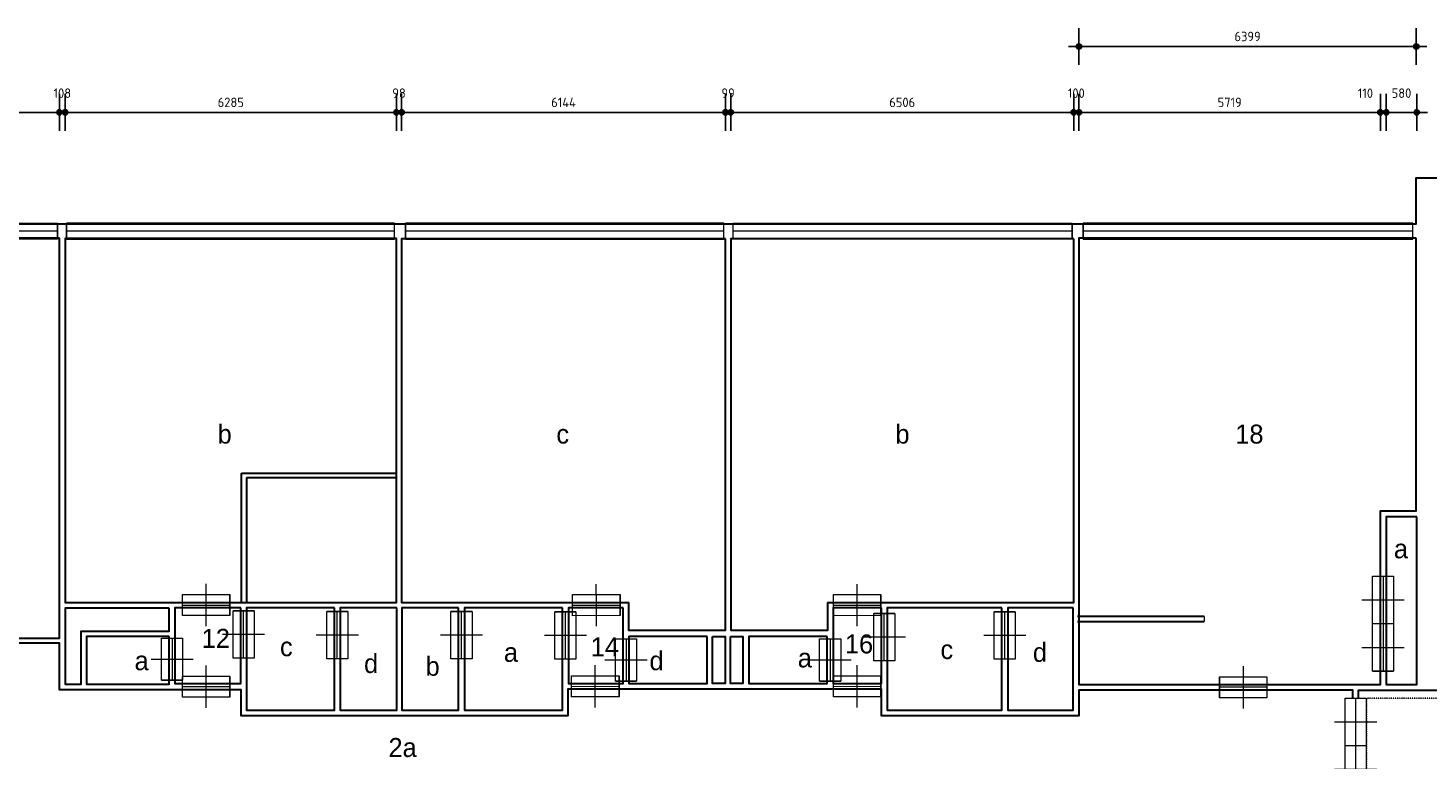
# Model space of a CAD drawing. Header units: millimetres. Extents: x 362177 to 5000048, y 157834 to 733119.
# Tile 95 of 152: x 530482 to 557040, y 637674 to 651552. Entities that reach past the tile are written whole.
import ezdxf
from ezdxf.enums import TextEntityAlignment as Align

# ---------------------------------------------------------------- set-up
doc = ezdxf.new("R2010")
doc.units = ezdxf.units.MM
doc.linetypes.add('ACAD_ISO03W100', pattern=[30, 12, -18])
doc.layers.get('DEFPOINTS').update_dxf_attribs({"color": 255})
for name, color, linetype in [('A--M$1A-_F123-', 1, 'Continuous'), ('A--T$1A-_F123-_0_18MM', 1, 'Continuous'), ('X-L0_C_WBDBO', 7, 'Continuous')]:
    doc.layers.add(name, color=color, linetype=linetype)
for name, color, linetype, lineweight in [('schets', 1, 'Continuous', 0), ('X-L21_C_buitenwanden', 7, 'Continuous', 30), ('X-L22_C_binnenwand', 7, 'Continuous', 13), ('X-L28_C_eiland bouwlaag', 7, 'Continuous', 30), ('X-L31_C_buitenwandopening', 1, 'Continuous', 5), ('X-L32_C_binnenwandopeningen', 3, 'Continuous', 5), ('X-T22_C_ruimtelabel', 7, 'Continuous', 5)]:
    doc.layers.add(name, color=color, linetype=linetype, lineweight=lineweight)
doc.styles.add('ALFA-0_18', font='iso3098.shx', dxfattribs={"height": 180})
doc.dimstyles.new('ALFA-0_18', dxfattribs={"dimscale": 100, "dimtxt": 0.18, "dimasz": 1, "dimexe": 1.25, "dimexo": 0.625, "dimgap": 1, "dimtad": 1, "dimdec": 0, "dimzin": 0, "dimdsep": 46, "dimtxsty": 'ALFA-0_18', "dimblk": 'diminfradot', "dimblk1": 'diminfradot', "dimblk2": 'diminfradot', "dimsah": 1, "dimcen": 2.5, "dimse1": 1, "dimse2": 1, "dimclrd": 141, "dimclrt": 1, "dimadec": 0, "dimazin": 0, "dimtfac": 1, "dimtmove": 2, "dimatfit": 3, "dimldrblk": 'diminfrapyl', "dimfxl": 1, "dimtolj": 1, "dimtzin": 0, "dimarcsym": 0})

# ---------------------------------------------------------------- blocks, each defined once
blk = doc.blocks.new('204_3')
blk.add_lwpolyline([(0, 0.24), (10, 0.24), (10, -0.24), (0, -0.24)], close=True)
at = {"layer": 'X-L31_C_buitenwandopening', "color": 1, "linetype": 'Continuous', "lineweight": 0}
for p, q in [((0, -0.24), (0, 0.24)), ((0, 0), (10, 0)), ((10, -0.24), (10, 0.24))]:
    blk.add_line(p, q, dxfattribs=at)
blk = doc.blocks.new('204_4')
blk.add_lwpolyline([(0, -0.233), (10, -0.233), (10, 0.233), (0, 0.233)], close=True)
at = {"layer": 'X-L31_C_buitenwandopening', "color": 1, "linetype": 'Continuous', "lineweight": 0}
for p, q in [((0, -0.233), (0, 0.233)), ((0, 0), (10, 0)), ((10, -0.233), (10, 0.233))]:
    blk.add_line(p, q, dxfattribs=at)
blk = doc.blocks.new('204_5')
blk.add_lwpolyline([(0, 0.248), (9.999, 0.248), (9.999, -0.248), (0, -0.248)], close=True)
at = {"layer": 'X-L31_C_buitenwandopening', "color": 1, "linetype": 'Continuous', "lineweight": 0}
for p, q in [((0, -0.248), (0, 0.248)), ((0, 0), (9.999, 0)), ((9.999, -0.248), (9.999, 0.248))]:
    blk.add_line(p, q, dxfattribs=at)
blk = doc.blocks.new('204_6')
blk.add_lwpolyline([(0, 0.241), (10, 0.241), (10, -0.241), (0, -0.241)], close=True)
at = {"layer": 'X-L31_C_buitenwandopening', "color": 1, "linetype": 'Continuous', "lineweight": 0}
for p, q in [((0, -0.241), (0, 0.241)), ((0, 0), (10, 0)), ((10, -0.241), (10, 0.241))]:
    blk.add_line(p, q, dxfattribs=at)
blk = doc.blocks.new('204_7')
blk.add_lwpolyline([(0, -0.239), (10, -0.239), (10, 0.239), (0, 0.239)], close=True)
at = {"layer": 'X-L31_C_buitenwandopening', "color": 1, "linetype": 'Continuous', "lineweight": 0}
for p, q in [((0, -0.239), (0, 0.239)), ((10, -0.239), (10, 0.239)), ((0, 0), (10, 0))]:
    blk.add_line(p, q, dxfattribs=at)
blk = doc.blocks.new('205')
blk.add_lwpolyline([(0, 2), (18, 2), (18, -2), (0, -2)], close=True)
at = {"layer": 'X-L32_C_binnenwandopeningen', "linetype": 'Continuous', "lineweight": 0}
for p, q in [((4.5, 0), (4.5, 4)), ((13.5, 0), (13.5, 4)), ((0, -2), (0, 2)), ((0, 0), (9, 0)), ((4.5, -4), (4.5, 0)), ((9, -2), (9, 2)), ((9, 0), (18, 0)), ((13.5, -4), (13.5, 0)), ((18, -2), (18, 2))]:
    blk.add_line(p, q, dxfattribs=at)
blk = doc.blocks.new('202')
at = {"linetype": 'Continuous', "lineweight": 0}
for p, q in [((4.5, 0), (4.5, 4)), ((0, -2), (0, 2)), ((0, 0), (9, 0)), ((4.5, -4), (4.5, 0)), ((9, -2), (9, 2))]:
    blk.add_line(p, q, dxfattribs=at)
blk.add_lwpolyline([(0, 2), (9, 2), (9, -2), (0, -2)], close=True)
blk = doc.blocks.new('202_2')
blk.add_lwpolyline([(0, 2), (8, 2), (8, -2), (0, -2)], close=True)
at = {"layer": 'X-L32_C_binnenwandopeningen', "linetype": 'Continuous', "lineweight": 0}
for p, q in [((4, 0), (4, 4)), ((0, -2), (0, 2)), ((8, -2), (8, 2)), ((0, 0), (8, 0)), ((4, -4), (4, 0))]:
    blk.add_line(p, q, dxfattribs=at)
blk = doc.blocks.new('diminfradot')
at = {"color": 0}
for p, q in [((0, -3.5), (0, 3.5)), ((-2, 0), (2, 0))]:
    blk.add_line(p, q, dxfattribs=at)
for radius in [0.5, 0.25]:
    blk.add_circle((0, 0), radius, dxfattribs=at)
blk = doc.blocks.new('*D588')
at = {"layer": 'A--M$1A-_F123-', "color": 141, "lineweight": -2, "transparency": 16777216}
blk.add_line((550519, 651202), (556718, 651202), dxfattribs=at)
at = {"layer": 'DEFPOINTS', "color": 0, "transparency": 16777216}
for p in [(556818, 651202), (550419, 647566), (556818, 642395)]:
    blk.add_point(p, dxfattribs=at)
at = {"layer": 'A--M$1A-_F123-', "color": 141, "lineweight": -2, "transparency": 16777216, "xscale": 100, "yscale": 100, "zscale": 100, "rotation": 180}
blk.add_blockref('diminfradot', (550419, 651202), dxfattribs=at)
at = {"layer": 'A--M$1A-_F123-', "color": 141, "lineweight": -2, "transparency": 16777216, "xscale": 100, "yscale": 100, "zscale": 100}
blk.add_blockref('diminfradot', (556818, 651202), dxfattribs=at)
at = {"layer": 'A--M$1A-_F123-', "color": 1, "transparency": 16777216, "insert": (553618.5, 651392), "char_height": 180, "attachment_point": 5, "style": 'ALFA-0_18'}
blk.add_mtext('\\A1;6399', dxfattribs=at)
blk = doc.blocks.new('diminfrapyl')
at = {"color": 0}
blk.add_solid([(0, 0), (-4, 0.7), (-4, -0.7)], dxfattribs=at)
blk = doc.blocks.new('*D606')
at = {"layer": 'A--M$1A-_F123-', "color": 141, "lineweight": -2, "transparency": 16777216}
blk.add_line((556348, 649952), (556728, 649952), dxfattribs=at)
at = {"layer": 'DEFPOINTS', "color": 0, "transparency": 16777216}
for p in [(556828, 649952), (556248, 639107), (556828, 639107)]:
    blk.add_point(p, dxfattribs=at)
at = {"layer": 'A--M$1A-_F123-', "color": 141, "lineweight": -2, "transparency": 16777216, "xscale": 100, "yscale": 100, "zscale": 100, "rotation": 180}
blk.add_blockref('diminfradot', (556248, 649952), dxfattribs=at)
at = {"layer": 'A--M$1A-_F123-', "color": 141, "lineweight": -2, "transparency": 16777216, "xscale": 100, "yscale": 100, "zscale": 100}
blk.add_blockref('diminfradot', (556828, 649952), dxfattribs=at)
at = {"layer": 'A--M$1A-_F123-', "color": 1, "transparency": 16777216, "insert": (556538, 650317), "char_height": 180, "attachment_point": 5, "style": 'ALFA-0_18'}
blk.add_mtext('\\A1;580', dxfattribs=at)
blk = doc.blocks.new('*D593')
at = {"layer": 'A--M$1A-_F123-', "color": 141, "lineweight": -2, "transparency": 16777216}
for p, q in [((556038, 649952), (555938, 649952)), ((556248, 649952), (556138, 649952)), ((556348, 649952), (556448, 649952))]:
    blk.add_line(p, q, dxfattribs=at)
at = {"layer": 'DEFPOINTS', "color": 0, "transparency": 16777216}
for p in [(556138, 649952), (556138, 639107), (556248, 639107)]:
    blk.add_point(p, dxfattribs=at)
at = {"layer": 'A--M$1A-_F123-', "color": 141, "lineweight": -2, "transparency": 16777216, "xscale": 100, "yscale": 100, "zscale": 100}
blk.add_blockref('diminfradot', (556138, 649952), dxfattribs=at)
at = {"layer": 'A--M$1A-_F123-', "color": 141, "lineweight": -2, "transparency": 16777216, "xscale": 100, "yscale": 100, "zscale": 100, "rotation": 180}
blk.add_blockref('diminfradot', (556248, 649952), dxfattribs=at)
at = {"layer": 'A--M$1A-_F123-', "color": 1, "transparency": 16777216, "insert": (555853, 650316), "char_height": 180, "attachment_point": 5, "style": 'ALFA-0_18'}
blk.add_mtext('\\A1;110', dxfattribs=at)
blk = doc.blocks.new('*D594')
at = {"layer": 'A--M$1A-_F123-', "color": 141, "lineweight": -2, "transparency": 16777216}
blk.add_line((556038, 649952), (550519, 649952), dxfattribs=at)
at = {"layer": 'DEFPOINTS', "color": 0, "transparency": 16777216}
for p in [(550419, 649952), (550419, 647566), (556138, 639107)]:
    blk.add_point(p, dxfattribs=at)
at = {"layer": 'A--M$1A-_F123-', "color": 141, "lineweight": -2, "transparency": 16777216, "xscale": 100, "yscale": 100, "zscale": 100, "rotation": 180}
blk.add_blockref('diminfradot', (550419, 649952), dxfattribs=at)
at = {"layer": 'A--M$1A-_F123-', "color": 141, "lineweight": -2, "transparency": 16777216, "xscale": 100, "yscale": 100, "zscale": 100}
blk.add_blockref('diminfradot', (556138, 649952), dxfattribs=at)
at = {"layer": 'A--M$1A-_F123-', "color": 1, "transparency": 16777216, "insert": (553278.5, 650142), "char_height": 180, "attachment_point": 5, "style": 'ALFA-0_18'}
blk.add_mtext('\\A1;5719', dxfattribs=at)
blk = doc.blocks.new('*D720')
at = {"layer": 'A--T$1A-_F123-_0_18MM', "color": 141, "lineweight": -2, "transparency": 16777216}
blk.add_line((524830, 649952), (530979, 649952), dxfattribs=at)
at = {"layer": 'DEFPOINTS', "color": 0, "transparency": 16777216}
for p in [(531079, 649952), (531079, 647566), (524730, 639986)]:
    blk.add_point(p, dxfattribs=at)
at = {"layer": 'A--T$1A-_F123-_0_18MM', "color": 141, "lineweight": -2, "transparency": 16777216, "xscale": 100, "yscale": 100, "zscale": 100, "rotation": 180}
blk.add_blockref('diminfradot', (524730, 649952), dxfattribs=at)
at = {"layer": 'A--T$1A-_F123-_0_18MM', "color": 141, "lineweight": -2, "transparency": 16777216, "xscale": 100, "yscale": 100, "zscale": 100}
blk.add_blockref('diminfradot', (531079, 649952), dxfattribs=at)
at = {"layer": 'A--T$1A-_F123-_0_18MM', "color": 1, "transparency": 16777216, "insert": (527904.5, 650142), "char_height": 180, "attachment_point": 5, "style": 'ALFA-0_18'}
blk.add_mtext('\\A1;6349', dxfattribs=at)
blk = doc.blocks.new('*D721')
at = {"layer": 'A--T$1A-_F123-_0_18MM', "color": 141, "lineweight": -2, "transparency": 16777216}
for p, q in [((530979, 649952), (530879, 649952)), ((531079, 649952), (531187, 649952)), ((531287, 649952), (531387, 649952))]:
    blk.add_line(p, q, dxfattribs=at)
at = {"layer": 'DEFPOINTS', "color": 0, "transparency": 16777216}
for p in [(531187, 649952), (531079, 647566), (531187, 647563)]:
    blk.add_point(p, dxfattribs=at)
at = {"layer": 'A--T$1A-_F123-_0_18MM', "color": 141, "lineweight": -2, "transparency": 16777216, "xscale": 100, "yscale": 100, "zscale": 100}
blk.add_blockref('diminfradot', (531079, 649952), dxfattribs=at)
at = {"layer": 'A--T$1A-_F123-_0_18MM', "color": 141, "lineweight": -2, "transparency": 16777216, "xscale": 100, "yscale": 100, "zscale": 100, "rotation": 180}
blk.add_blockref('diminfradot', (531187, 649952), dxfattribs=at)
at = {"layer": 'A--T$1A-_F123-_0_18MM', "color": 1, "transparency": 16777216, "insert": (531133, 650317), "char_height": 180, "attachment_point": 5, "style": 'ALFA-0_18'}
blk.add_mtext('\\A1;108', dxfattribs=at)
blk = doc.blocks.new('*D722')
at = {"layer": 'A--T$1A-_F123-_0_18MM', "color": 141, "lineweight": -2, "transparency": 16777216}
blk.add_line((531287, 649952), (537372, 649952), dxfattribs=at)
at = {"layer": 'DEFPOINTS', "color": 0, "transparency": 16777216}
for p in [(537472, 649952), (531187, 647563), (537472, 647563)]:
    blk.add_point(p, dxfattribs=at)
at = {"layer": 'A--T$1A-_F123-_0_18MM', "color": 141, "lineweight": -2, "transparency": 16777216, "xscale": 100, "yscale": 100, "zscale": 100, "rotation": 180}
blk.add_blockref('diminfradot', (531187, 649952), dxfattribs=at)
at = {"layer": 'A--T$1A-_F123-_0_18MM', "color": 141, "lineweight": -2, "transparency": 16777216, "xscale": 100, "yscale": 100, "zscale": 100}
blk.add_blockref('diminfradot', (537472, 649952), dxfattribs=at)
at = {"layer": 'A--T$1A-_F123-_0_18MM', "color": 1, "transparency": 16777216, "insert": (534329.5, 650142), "char_height": 180, "attachment_point": 5, "style": 'ALFA-0_18'}
blk.add_mtext('\\A1;6285', dxfattribs=at)
blk = doc.blocks.new('*D723')
at = {"layer": 'A--T$1A-_F123-_0_18MM', "color": 141, "lineweight": -2, "transparency": 16777216}
for p, q in [((537372, 649952), (537272, 649952)), ((537472, 649952), (537570, 649952)), ((537670, 649952), (537770, 649952))]:
    blk.add_line(p, q, dxfattribs=at)
at = {"layer": 'DEFPOINTS', "color": 0, "transparency": 16777216}
for p in [(537570, 649952), (537472, 647563), (537570, 647554)]:
    blk.add_point(p, dxfattribs=at)
at = {"layer": 'A--T$1A-_F123-_0_18MM', "color": 141, "lineweight": -2, "transparency": 16777216, "xscale": 100, "yscale": 100, "zscale": 100}
blk.add_blockref('diminfradot', (537472, 649952), dxfattribs=at)
at = {"layer": 'A--T$1A-_F123-_0_18MM', "color": 141, "lineweight": -2, "transparency": 16777216, "xscale": 100, "yscale": 100, "zscale": 100, "rotation": 180}
blk.add_blockref('diminfradot', (537570, 649952), dxfattribs=at)
at = {"layer": 'A--T$1A-_F123-_0_18MM', "color": 1, "transparency": 16777216, "insert": (537521, 650317), "char_height": 180, "attachment_point": 5, "style": 'ALFA-0_18'}
blk.add_mtext('\\A1;98', dxfattribs=at)
blk = doc.blocks.new('*D724')
at = {"layer": 'A--T$1A-_F123-_0_18MM', "color": 141, "lineweight": -2, "transparency": 16777216}
blk.add_line((537670, 649952), (543614, 649952), dxfattribs=at)
at = {"layer": 'DEFPOINTS', "color": 0, "transparency": 16777216}
for p in [(543714, 649952), (537570, 647554), (543714, 647554)]:
    blk.add_point(p, dxfattribs=at)
at = {"layer": 'A--T$1A-_F123-_0_18MM', "color": 141, "lineweight": -2, "transparency": 16777216, "xscale": 100, "yscale": 100, "zscale": 100, "rotation": 180}
blk.add_blockref('diminfradot', (537570, 649952), dxfattribs=at)
at = {"layer": 'A--T$1A-_F123-_0_18MM', "color": 141, "lineweight": -2, "transparency": 16777216, "xscale": 100, "yscale": 100, "zscale": 100}
blk.add_blockref('diminfradot', (543714, 649952), dxfattribs=at)
at = {"layer": 'A--T$1A-_F123-_0_18MM', "color": 1, "transparency": 16777216, "insert": (540642, 650142), "char_height": 180, "attachment_point": 5, "style": 'ALFA-0_18'}
blk.add_mtext('\\A1;6144', dxfattribs=at)
blk = doc.blocks.new('*D725')
at = {"layer": 'A--T$1A-_F123-_0_18MM', "color": 141, "lineweight": -2, "transparency": 16777216}
for p, q in [((543614, 649952), (543514, 649952)), ((543714, 649952), (543813, 649952)), ((543913, 649952), (544013, 649952))]:
    blk.add_line(p, q, dxfattribs=at)
at = {"layer": 'DEFPOINTS', "color": 0, "transparency": 16777216}
for p in [(543813, 649952), (543714, 647554), (543813, 647554)]:
    blk.add_point(p, dxfattribs=at)
at = {"layer": 'A--T$1A-_F123-_0_18MM', "color": 141, "lineweight": -2, "transparency": 16777216, "xscale": 100, "yscale": 100, "zscale": 100}
blk.add_blockref('diminfradot', (543714, 649952), dxfattribs=at)
at = {"layer": 'A--T$1A-_F123-_0_18MM', "color": 141, "lineweight": -2, "transparency": 16777216, "xscale": 100, "yscale": 100, "zscale": 100, "rotation": 180}
blk.add_blockref('diminfradot', (543813, 649952), dxfattribs=at)
at = {"layer": 'A--T$1A-_F123-_0_18MM', "color": 1, "transparency": 16777216, "insert": (543763.5, 650317), "char_height": 180, "attachment_point": 5, "style": 'ALFA-0_18'}
blk.add_mtext('\\A1;99', dxfattribs=at)
blk = doc.blocks.new('*D726')
at = {"layer": 'A--T$1A-_F123-_0_18MM', "color": 141, "lineweight": -2, "transparency": 16777216}
blk.add_line((543913, 649952), (550219, 649952), dxfattribs=at)
at = {"layer": 'DEFPOINTS', "color": 0, "transparency": 16777216}
for p in [(550319, 649952), (543813, 647554), (550319, 647554)]:
    blk.add_point(p, dxfattribs=at)
at = {"layer": 'A--T$1A-_F123-_0_18MM', "color": 141, "lineweight": -2, "transparency": 16777216, "xscale": 100, "yscale": 100, "zscale": 100, "rotation": 180}
blk.add_blockref('diminfradot', (543813, 649952), dxfattribs=at)
at = {"layer": 'A--T$1A-_F123-_0_18MM', "color": 141, "lineweight": -2, "transparency": 16777216, "xscale": 100, "yscale": 100, "zscale": 100}
blk.add_blockref('diminfradot', (550319, 649952), dxfattribs=at)
at = {"layer": 'A--T$1A-_F123-_0_18MM', "color": 1, "transparency": 16777216, "insert": (547066, 650142), "char_height": 180, "attachment_point": 5, "style": 'ALFA-0_18'}
blk.add_mtext('\\A1;6506', dxfattribs=at)
blk = doc.blocks.new('*D727')
at = {"layer": 'A--T$1A-_F123-_0_18MM', "color": 141, "lineweight": -2, "transparency": 16777216}
for p, q in [((550219, 649952), (550119, 649952)), ((550319, 649952), (550419, 649952)), ((550519, 649952), (550619, 649952))]:
    blk.add_line(p, q, dxfattribs=at)
at = {"layer": 'DEFPOINTS', "color": 0, "transparency": 16777216}
for p in [(550419, 649952), (550319, 647554), (550419, 647566)]:
    blk.add_point(p, dxfattribs=at)
at = {"layer": 'A--T$1A-_F123-_0_18MM', "color": 141, "lineweight": -2, "transparency": 16777216, "xscale": 100, "yscale": 100, "zscale": 100}
blk.add_blockref('diminfradot', (550319, 649952), dxfattribs=at)
at = {"layer": 'A--T$1A-_F123-_0_18MM', "color": 141, "lineweight": -2, "transparency": 16777216, "xscale": 100, "yscale": 100, "zscale": 100, "rotation": 180}
blk.add_blockref('diminfradot', (550419, 649952), dxfattribs=at)
at = {"layer": 'A--T$1A-_F123-_0_18MM', "color": 1, "transparency": 16777216, "insert": (550369, 650317), "char_height": 180, "attachment_point": 5, "style": 'ALFA-0_18'}
blk.add_mtext('\\A1;100', dxfattribs=at)
blk = doc.blocks.new('*D745')
at = {"layer": 'A--T$1A-_F123-_0_18MM', "color": 141, "lineweight": -2, "transparency": 16777216}
blk.add_line((581740, 636815), (581740, 638905), dxfattribs=at)
at = {"layer": 'DEFPOINTS', "color": 0, "transparency": 16777216}
for p in [(532329, 639005), (581740, 639005), (529069, 636715)]:
    blk.add_point(p, dxfattribs=at)
at = {"layer": 'A--T$1A-_F123-_0_18MM', "color": 141, "lineweight": -2, "transparency": 16777216, "xscale": 100, "yscale": 100, "zscale": 100}
for p, rotation in [((581740, 639005), 90), ((581740, 636715), 270)]:
    blk.add_blockref('diminfradot', p, dxfattribs=dict(at, rotation=rotation))
at = {"layer": 'A--T$1A-_F123-_0_18MM', "color": 1, "transparency": 16777216, "insert": (581550, 637860), "char_height": 180, "attachment_point": 5, "rotation": 90, "style": 'ALFA-0_18'}
blk.add_mtext('\\A1;2290', dxfattribs=at)
blk = doc.blocks.new('*D746')
at = {"layer": 'A--T$1A-_F123-_0_18MM', "color": 141, "lineweight": -2, "transparency": 16777216}
for p, q in [((581740, 639213), (581740, 639313)), ((581740, 639005), (581740, 639113)), ((581740, 638905), (581740, 638805))]:
    blk.add_line(p, q, dxfattribs=at)
at = {"layer": 'DEFPOINTS', "color": 0, "transparency": 16777216}
for p in [(532329, 639005), (532439, 639113), (581740, 639113)]:
    blk.add_point(p, dxfattribs=at)
at = {"layer": 'A--T$1A-_F123-_0_18MM', "color": 141, "lineweight": -2, "transparency": 16777216, "xscale": 100, "yscale": 100, "zscale": 100}
for p, rotation in [((581740, 639113), 270), ((581740, 639005), 90)]:
    blk.add_blockref('diminfradot', p, dxfattribs=dict(at, rotation=rotation))
at = {"layer": 'A--T$1A-_F123-_0_18MM', "color": 1, "transparency": 16777216, "insert": (582264.4456, 639059), "char_height": 180, "attachment_point": 5, "rotation": 90, "style": 'ALFA-0_18'}
blk.add_mtext('\\A1;108', dxfattribs=at)
blk = doc.blocks.new('*D747')
at = {"layer": 'A--T$1A-_F123-_0_18MM', "color": 141, "lineweight": -2, "transparency": 16777216}
blk.add_line((581740, 639213), (581740, 639916), dxfattribs=at)
at = {"layer": 'DEFPOINTS', "color": 0, "transparency": 16777216}
for p in [(532841, 640016), (581740, 640016), (532439, 639113)]:
    blk.add_point(p, dxfattribs=at)
at = {"layer": 'A--T$1A-_F123-_0_18MM', "color": 141, "lineweight": -2, "transparency": 16777216, "xscale": 100, "yscale": 100, "zscale": 100}
for p, rotation in [((581740, 640016), 90), ((581740, 639113), 270)]:
    blk.add_blockref('diminfradot', p, dxfattribs=dict(at, rotation=rotation))
at = {"layer": 'A--T$1A-_F123-_0_18MM', "color": 1, "transparency": 16777216, "insert": (581550, 639564.5), "char_height": 180, "attachment_point": 5, "rotation": 90, "style": 'ALFA-0_18'}
blk.add_mtext('\\A1;903', dxfattribs=at)
blk = doc.blocks.new('*D748')
at = {"layer": 'A--T$1A-_F123-_0_18MM', "color": 141, "lineweight": -2, "transparency": 16777216}
for p, q in [((581740, 640216), (581740, 640316)), ((581740, 640016), (581740, 640116)), ((581740, 639916), (581740, 639816))]:
    blk.add_line(p, q, dxfattribs=at)
at = {"layer": 'DEFPOINTS', "color": 0, "transparency": 16777216}
for p in [(532740, 640116), (581740, 640116), (532841, 640016)]:
    blk.add_point(p, dxfattribs=at)
at = {"layer": 'A--T$1A-_F123-_0_18MM', "color": 141, "lineweight": -2, "transparency": 16777216, "xscale": 100, "yscale": 100, "zscale": 100}
for p, rotation in [((581740, 640116), 270), ((581740, 640016), 90)]:
    blk.add_blockref('diminfradot', p, dxfattribs=dict(at, rotation=rotation))
at = {"layer": 'A--T$1A-_F123-_0_18MM', "color": 1, "transparency": 16777216, "insert": (582292, 640008), "char_height": 180, "attachment_point": 5, "rotation": 90, "style": 'ALFA-0_18'}
blk.add_mtext('\\A1;100', dxfattribs=at)
blk = doc.blocks.new('*D749')
at = {"layer": 'A--T$1A-_F123-_0_18MM', "color": 141, "lineweight": -2, "transparency": 16777216}
blk.add_line((581740, 640216), (581740, 640451), dxfattribs=at)
at = {"layer": 'DEFPOINTS', "color": 0, "transparency": 16777216}
for p in [(532439, 640551), (581740, 640551), (532740, 640116)]:
    blk.add_point(p, dxfattribs=at)
at = {"layer": 'A--T$1A-_F123-_0_18MM', "color": 141, "lineweight": -2, "transparency": 16777216, "xscale": 100, "yscale": 100, "zscale": 100}
for p, rotation in [((581740, 640551), 90), ((581740, 640116), 270)]:
    blk.add_blockref('diminfradot', p, dxfattribs=dict(at, rotation=rotation))
at = {"layer": 'A--T$1A-_F123-_0_18MM', "color": 1, "transparency": 16777216, "insert": (582285, 640333.5), "char_height": 180, "attachment_point": 5, "rotation": 90, "style": 'ALFA-0_18'}
blk.add_mtext('\\A1;435', dxfattribs=at)
blk = doc.blocks.new('*D750')
at = {"layer": 'A--T$1A-_F123-_0_18MM', "color": 141, "lineweight": -2, "transparency": 16777216}
for p, q in [((581740, 640760), (581740, 640860)), ((581740, 640551), (581740, 640660)), ((581740, 640451), (581740, 640351))]:
    blk.add_line(p, q, dxfattribs=at)
at = {"layer": 'DEFPOINTS', "color": 0, "transparency": 16777216}
for p in [(532437, 640660), (581740, 640660), (532439, 640551)]:
    blk.add_point(p, dxfattribs=at)
at = {"layer": 'A--T$1A-_F123-_0_18MM', "color": 141, "lineweight": -2, "transparency": 16777216, "xscale": 100, "yscale": 100, "zscale": 100}
for p, rotation in [((581740, 640660), 270), ((581740, 640551), 90)]:
    blk.add_blockref('diminfradot', p, dxfattribs=dict(at, rotation=rotation))
at = {"layer": 'A--T$1A-_F123-_0_18MM', "color": 1, "transparency": 16777216, "insert": (582319, 640605), "char_height": 180, "attachment_point": 5, "rotation": 90, "style": 'ALFA-0_18'}
blk.add_mtext('\\A1;109', dxfattribs=at)
blk = doc.blocks.new('*D751')
at = {"layer": 'A--T$1A-_F123-_0_18MM', "color": 141, "lineweight": -2, "transparency": 16777216}
blk.add_line((581740, 640760), (581740, 647463), dxfattribs=at)
at = {"layer": 'DEFPOINTS', "color": 0, "transparency": 16777216}
for p in [(532437, 647563), (581740, 647563), (532437, 640660)]:
    blk.add_point(p, dxfattribs=at)
at = {"layer": 'A--T$1A-_F123-_0_18MM', "color": 141, "lineweight": -2, "transparency": 16777216, "xscale": 100, "yscale": 100, "zscale": 100}
for p, rotation in [((581740, 647563), 90), ((581740, 640660), 270)]:
    blk.add_blockref('diminfradot', p, dxfattribs=dict(at, rotation=rotation))
at = {"layer": 'A--T$1A-_F123-_0_18MM', "color": 1, "transparency": 16777216, "insert": (581550, 644111.5), "char_height": 180, "attachment_point": 5, "rotation": 90, "style": 'ALFA-0_18'}
blk.add_mtext('\\A1;6903', dxfattribs=at)
blk = doc.blocks.new('*D752')
at = {"layer": 'A--T$1A-_F123-_0_18MM', "color": 141, "lineweight": -2, "transparency": 16777216}
blk.add_line((582990, 647463), (582990, 643215), dxfattribs=at)
at = {"layer": 'DEFPOINTS', "color": 0, "transparency": 16777216}
for p in [(538722, 647563), (537466, 643115), (582990, 643115)]:
    blk.add_point(p, dxfattribs=at)
at = {"layer": 'A--T$1A-_F123-_0_18MM', "color": 141, "lineweight": -2, "transparency": 16777216, "xscale": 100, "yscale": 100, "zscale": 100}
for p, rotation in [((582990, 647563), 90), ((582990, 643115), 270)]:
    blk.add_blockref('diminfradot', p, dxfattribs=dict(at, rotation=rotation))
at = {"layer": 'A--T$1A-_F123-_0_18MM', "color": 1, "transparency": 16777216, "insert": (582800, 645339), "char_height": 180, "attachment_point": 5, "rotation": 90, "style": 'ALFA-0_18'}
blk.add_mtext('\\A1;4448', dxfattribs=at)
blk = doc.blocks.new('*D753')
at = {"layer": 'A--T$1A-_F123-_0_18MM', "color": 141, "lineweight": -2, "transparency": 16777216}
for p, q in [((582990, 643215), (582990, 643315)), ((582990, 643115), (582990, 643021)), ((582990, 642921), (582990, 642821))]:
    blk.add_line(p, q, dxfattribs=at)
at = {"layer": 'DEFPOINTS', "color": 0, "transparency": 16777216}
for p in [(537466, 643115), (537466, 643021), (582990, 643021)]:
    blk.add_point(p, dxfattribs=at)
at = {"layer": 'A--T$1A-_F123-_0_18MM', "color": 141, "lineweight": -2, "transparency": 16777216, "xscale": 100, "yscale": 100, "zscale": 100}
for p, rotation in [((582990, 643115), 270), ((582990, 643021), 90)]:
    blk.add_blockref('diminfradot', p, dxfattribs=dict(at, rotation=rotation))
at = {"layer": 'A--T$1A-_F123-_0_18MM', "color": 1, "transparency": 16777216, "insert": (583535, 643068), "char_height": 180, "attachment_point": 5, "rotation": 90, "style": 'ALFA-0_18'}
blk.add_mtext('\\A1;94', dxfattribs=at)
blk = doc.blocks.new('*D754')
at = {"layer": 'A--T$1A-_F123-_0_18MM', "color": 141, "lineweight": -2, "transparency": 16777216}
blk.add_line((582990, 642921), (582990, 640760), dxfattribs=at)
at = {"layer": 'DEFPOINTS', "color": 0, "transparency": 16777216}
for p in [(537466, 643021), (537472, 640660), (582990, 640660)]:
    blk.add_point(p, dxfattribs=at)
at = {"layer": 'A--T$1A-_F123-_0_18MM', "color": 141, "lineweight": -2, "transparency": 16777216, "xscale": 100, "yscale": 100, "zscale": 100}
for p, rotation in [((582990, 643021), 90), ((582990, 640660), 270)]:
    blk.add_blockref('diminfradot', p, dxfattribs=dict(at, rotation=rotation))
at = {"layer": 'A--T$1A-_F123-_0_18MM', "color": 1, "transparency": 16777216, "insert": (582800, 641840.5), "char_height": 180, "attachment_point": 5, "rotation": 90, "style": 'ALFA-0_18'}
blk.add_mtext('\\A1;2361', dxfattribs=at)
blk = doc.blocks.new('*D755')
at = {"layer": 'A--T$1A-_F123-_0_18MM', "color": 141, "lineweight": -2, "transparency": 16777216}
for p, q in [((582990, 640760), (582990, 640860)), ((582990, 640660), (582990, 640561)), ((582990, 640461), (582990, 640361))]:
    blk.add_line(p, q, dxfattribs=at)
at = {"layer": 'DEFPOINTS', "color": 0, "transparency": 16777216}
for p in [(537472, 640660), (537480, 640561), (582990, 640561)]:
    blk.add_point(p, dxfattribs=at)
at = {"layer": 'A--T$1A-_F123-_0_18MM', "color": 141, "lineweight": -2, "transparency": 16777216, "xscale": 100, "yscale": 100, "zscale": 100}
for p, rotation in [((582990, 640660), 270), ((582990, 640561), 90)]:
    blk.add_blockref('diminfradot', p, dxfattribs=dict(at, rotation=rotation))
at = {"layer": 'A--T$1A-_F123-_0_18MM', "color": 1, "transparency": 16777216, "insert": (583535, 640610.5), "char_height": 180, "attachment_point": 5, "rotation": 90, "style": 'ALFA-0_18'}
blk.add_mtext('\\A1;99', dxfattribs=at)
blk = doc.blocks.new('*D756')
at = {"layer": 'A--T$1A-_F123-_0_18MM', "color": 141, "lineweight": -2, "transparency": 16777216}
blk.add_line((582990, 640461), (582990, 638719), dxfattribs=at)
at = {"layer": 'DEFPOINTS', "color": 0, "transparency": 16777216}
for p in [(537480, 640561), (537480, 638619), (582990, 638619)]:
    blk.add_point(p, dxfattribs=at)
at = {"layer": 'A--T$1A-_F123-_0_18MM', "color": 141, "lineweight": -2, "transparency": 16777216, "xscale": 100, "yscale": 100, "zscale": 100}
for p, rotation in [((582990, 640561), 90), ((582990, 638619), 270)]:
    blk.add_blockref('diminfradot', p, dxfattribs=dict(at, rotation=rotation))
at = {"layer": 'A--T$1A-_F123-_0_18MM', "color": 1, "transparency": 16777216, "insert": (582800, 639590), "char_height": 180, "attachment_point": 5, "rotation": 90, "style": 'ALFA-0_18'}
blk.add_mtext('\\A1;1942', dxfattribs=at)
blk = doc.blocks.new('*D757')
at = {"layer": 'A--T$1A-_F123-_0_18MM', "color": 141, "lineweight": -2, "transparency": 16777216}
for p, q in [((582990, 638719), (582990, 638819)), ((582990, 638619), (582990, 638509)), ((582990, 638409), (582990, 638309))]:
    blk.add_line(p, q, dxfattribs=at)
at = {"layer": 'DEFPOINTS', "color": 0, "transparency": 16777216}
for p in [(535775, 638509), (537480, 638619), (582990, 638509)]:
    blk.add_point(p, dxfattribs=at)
at = {"layer": 'A--T$1A-_F123-_0_18MM', "color": 141, "lineweight": -2, "transparency": 16777216, "xscale": 100, "yscale": 100, "zscale": 100}
for p, rotation in [((582990, 638619), 270), ((582990, 638509), 90)]:
    blk.add_blockref('diminfradot', p, dxfattribs=dict(at, rotation=rotation))
at = {"layer": 'A--T$1A-_F123-_0_18MM', "color": 1, "transparency": 16777216, "insert": (583535, 638564), "char_height": 180, "attachment_point": 5, "rotation": 90, "style": 'ALFA-0_18'}
blk.add_mtext('\\A1;110', dxfattribs=at)
blk = doc.blocks.new('*D758')
at = {"layer": 'A--T$1A-_F123-_0_18MM', "color": 141, "lineweight": -2, "transparency": 16777216}
blk.add_line((582990, 638409), (582990, 637317), dxfattribs=at)
at = {"layer": 'DEFPOINTS', "color": 0, "transparency": 16777216}
for p in [(535775, 638509), (535770, 637217), (582990, 637217)]:
    blk.add_point(p, dxfattribs=at)
at = {"layer": 'A--T$1A-_F123-_0_18MM', "color": 141, "lineweight": -2, "transparency": 16777216, "xscale": 100, "yscale": 100, "zscale": 100}
for p, rotation in [((582990, 638509), 90), ((582990, 637217), 270)]:
    blk.add_blockref('diminfradot', p, dxfattribs=dict(at, rotation=rotation))
at = {"layer": 'A--T$1A-_F123-_0_18MM', "color": 1, "transparency": 16777216, "insert": (582800, 637863), "char_height": 180, "attachment_point": 5, "rotation": 90, "style": 'ALFA-0_18'}
blk.add_mtext('\\A1;1292', dxfattribs=at)

msp = doc.modelspace()

# ---------------------------------------------------------------- linework, layer by layer
at = {"layer": 'schets', "color": 252, "linetype": 'Continuous', "lineweight": 0}
msp.add_line((552793, 640395), (552793, 640301), dxfattribs=at)
at = {"layer": 'X-L0_C_WBDBO', "color": 160, "linetype": 'ACAD_ISO03W100', "ltscale": 0.25, "flags": 128}
msp.add_lwpolyline([(557403, 626772), (557403, 637046), (555872, 637046), (555872, 638847), (557414, 638847), (557414, 645213), (557403, 645213), (557403, 649202)], dxfattribs=at)
at = {"layer": 'X-L21_C_buitenwanden'}
msp.add_lwpolyline([(557253, 648702), (556807, 648702), (556807, 647836), (504747, 647836)], dxfattribs=at)
at = {"layer": 'X-L22_C_binnenwand', "linetype": 'Continuous', "lineweight": 0}
msp.add_line((531079, 639986), (524730, 639986), dxfattribs=at)
at = {"layer": 'X-L28_C_eiland bouwlaag'}
for p, q in [((534535, 640672), (534535, 643115)), ((534535, 643115), (537466, 643115)), ((534629, 643021), (534629, 640672)), ((537466, 643021), (534629, 643021)), ((552793, 640395), (550393, 640395)), ((550393, 640301), (552793, 640301))]:
    msp.add_line(p, q, dxfattribs=at)
for points in [[(531079, 647566), (524730, 647566), (524730, 639986), (531079, 639986)], [(537472, 647563), (531187, 647563), (531187, 640660), (537472, 640660)], [(543714, 647554), (537570, 647554), (537570, 640659), (541874, 640659), (541874, 640133), (543714, 640133)], [(550319, 647554), (543813, 647554), (543813, 640133), (545653, 640133), (545653, 640659), (550319, 640659)], [(556818, 647566), (550419, 647566), (550419, 639107), (556138, 639107), (556138, 642395), (556818, 642395)], [(556828, 642286), (556248, 642286), (556248, 639107), (556828, 639107)], [(533163, 640551), (531189, 640551), (531189, 639113), (531490, 639113), (531490, 640116), (533163, 640116), (533163, 640551)], [(534517, 640561), (533270, 640561), (533270, 639123), (534517, 639123)], [(536295, 640561), (534628, 640561), (534628, 638619), (536295, 638619)], [(537480, 640561), (536405, 640561), (536405, 638619), (537480, 638619)], [(538651, 640561), (537576, 640561), (537576, 638619), (538651, 638619)], [(540620, 640561), (538761, 640561), (538761, 638619), (540620, 638619)], [(541775, 640561), (540735, 640561), (540735, 639125), (541775, 639125)], [(546671, 640561), (545754, 640561), (545754, 639125), (546671, 639125)], [(548957, 640561), (546781, 640561), (546781, 638619), (548957, 638619)], [(550309, 640561), (549067, 640561), (549067, 638619), (550309, 638619)], [(533163, 640016), (531591, 640016), (531591, 639113), (533163, 639113)], [(543369, 640018), (541880, 640018), (541880, 639125), (543369, 639125)], [(543469, 640016), (543706, 640016), (543706, 639122), (543469, 639122)], [(543809, 640018), (544046, 640018), (544046, 639125), (543809, 639125)], [(545644, 640018), (544156, 640018), (544156, 639125), (545644, 639125)]]:
    msp.add_lwpolyline(points, close=True, dxfattribs=at)
for points in [[(555722, 638847), (555722, 638997), (557264, 638997), (557264, 644793), (563747, 644793), (563747, 639742), (564039, 639742), (564039, 638523)], [(555612, 638847), (555612, 638997), (550419, 638997), (550419, 638509), (546671, 638509), (546671, 639015), (540725, 639015), (540725, 638509), (534525, 638509), (534525, 639005), (531079, 639005), (531079, 639887), (524739, 639887)]]:
    msp.add_lwpolyline(points, dxfattribs=at)

# ---------------------------------------------------------------- block references
at = {"layer": 'X-L31_C_buitenwandopening', "linetype": 'Continuous', "lineweight": 0, "extrusion": (0, 0, -1)}
for name, p, xscale, yscale, zscale in [('204_7', (-531040, 647701), 628.7313502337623, 628.7313502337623, 628.7313502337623), ('204_6', (-537433, 647701), 621.70637211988, 621.70637211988, 621.70637211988), ('204_5', (-543685, 647701), 604.1443924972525, 604.1443924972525, 604.1443924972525), ('204_4', (-550289, 647701), 642.7813064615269, 642.7813064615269, 642.7813064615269), ('204_3', (-556752, 647701), 625.2188611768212, 625.2188611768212, 625.2188611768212)]:
    msp.add_blockref(name, p, dxfattribs=dict(at, xscale=xscale, yscale=yscale, zscale=zscale))
at = {"layer": 'X-L32_C_binnenwandopeningen', "linetype": 'Continuous', "lineweight": 0}
for name, p, xscale, yscale, zscale, rotation in [('205', (556187, 641159), 100, 100, 100, 270), ('202', (533413, 640611), 100.0000045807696, 100.0000045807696, 100.0000045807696, 0.01734230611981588), ('202', (540814, 640609), 100.0001001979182, 100.0001001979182, 100.0001001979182, 0.08110857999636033), ('202', (545762, 640610), 100.0000045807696, 100.0000045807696, 100.0000045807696, 0.01734230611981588), ('202', (534572, 639603), 100, 100, 100, 90), ('202', (536350, 639591), 100, 100, 100, 90), ('202', (538706, 639591), 100.0000000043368, 100.0000000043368, 100.0000000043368, 89.99946639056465), ('202', (540678, 639585), 100.0000000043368, 100.0000000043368, 100.0000000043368, 89.99946639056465), ('202', (546726, 639551), 100.0000000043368, 100.0000000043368, 100.0000000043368, 89.99946639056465), ('202', (549012, 639584), 100.0000000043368, 100.0000000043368, 100.0000000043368, 89.99946639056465), ('202_2', (533216, 639985), 99.99999999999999, 99.99999999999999, 99.99999999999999, 270), ('202_2', (541828, 639971), 99.99999999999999, 99.99999999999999, 99.99999999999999, 270), ('202_2', (545699, 639971), 99.99999999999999, 99.99999999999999, 99.99999999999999, 270), ('202', (533413, 639064), 100.0000045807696, 100.0000045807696, 100.0000045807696, 0.01734230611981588), ('202', (540794, 639070), 100.0000045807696, 100.0000045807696, 100.0000045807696, 0.01734230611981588), ('202', (545762, 639070), 100.0000045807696, 100.0000045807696, 100.0000045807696, 0.01734230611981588), ('202', (553985, 639052), 100.0000003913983, 100.0000003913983, 100.0000003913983, 180.0050692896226), ('205', (555667, 638847), 100, 100, 100, 270)]:
    msp.add_blockref(name, p, dxfattribs=dict(at, xscale=xscale, yscale=yscale, zscale=zscale, rotation=rotation))

# ---------------------------------------------------------------- texts
at = {"layer": 'X-T22_C_ruimtelabel'}
for s, p in [('b', (534080, 643853)), ('b', (546938, 643853)), ('18', (553384, 643853)), ('c', (540506, 643853)), ('a', (556393, 641678)), ('12', (533778, 639980)), ('16', (545979.7, 639874)), ('c', (535263, 639821)), ('a', (539510, 639715)), ('14', (541157, 639821)), ('c', (547792, 639768)), ('d', (549545, 639715)), ('a', (532504, 639556)), ('d', (536857, 639503)), ('b', (538025, 639450)), ('d', (542272, 639556)), ('a', (545085, 639609)), ('2a', (537321, 637911))]:
    msp.add_text(s, height=360, dxfattribs=at).set_placement(p, align=Align.MIDDLE_LEFT)

# ---------------------------------------------------------------- dimensions: what is measured, and where the dimension line sits
at = {"layer": 'A--M$1A-_F123-'}
for base, p1, p2, picture, middle in [((556818, 651202), (550419, 647566), (556818, 642395), '*D588', (553618.5, 651392)), ((556828, 649952), (556248, 639107), (556828, 639107), '*D606', (556538, 650317)), ((550419, 649952), (556138, 639107), (550419, 647566), '*D594', (553278.5, 650142))]:
    dim = msp.add_linear_dim(base=base, p1=p1, p2=p2, dimstyle='ALFA-0_18', dxfattribs=at)
    dim.commit()
    dim.dimension.update_dxf_attribs({"geometry": picture, "text_midpoint": middle})
dim = msp.add_linear_dim(base=(556138, 649952), p1=(556248, 639107), p2=(556138, 639107), dimstyle='ALFA-0_18', dxfattribs=at)
dim.commit()
dim.dimension.update_dxf_attribs({"geometry": '*D593', "text_midpoint": (555852.8, 650316.1), "dimtype": 160})
at = {"layer": 'A--T$1A-_F123-_0_18MM'}
for base, p1, p2, picture, middle in [((531187, 649952), (531079, 647566), (531187, 647563), '*D721', (531133, 650317)), ((537570, 649952), (537472, 647563), (537570, 647554), '*D723', (537521, 650317)), ((543813, 649952), (543714, 647554), (543813, 647554), '*D725', (543763.5, 650317)), ((550419, 649952), (550319, 647554), (550419, 647566), '*D727', (550369, 650317)), ((531079, 649952), (524730, 639986), (531079, 647566), '*D720', (527904.5, 650142)), ((537472, 649952), (531187, 647563), (537472, 647563), '*D722', (534329.5, 650142)), ((543714, 649952), (537570, 647554), (543714, 647554), '*D724', (540642, 650142)), ((550319, 649952), (543813, 647554), (550319, 647554), '*D726', (547066, 650142))]:
    dim = msp.add_linear_dim(base=base, p1=p1, p2=p2, dimstyle='ALFA-0_18', dxfattribs=at)
    dim.commit()
    dim.dimension.update_dxf_attribs({"geometry": picture, "text_midpoint": middle})
for base, p1, p2, picture, middle in [((581740, 647563), (532437, 640660), (532437, 647563), '*D751', (581550, 644111.5)), ((582990, 643115), (538722, 647563), (537466, 643115), '*D752', (582800, 645339)), ((582990, 643021), (537466, 643115), (537466, 643021), '*D753', (583535, 643068)), ((582990, 640660), (537466, 643021), (537472, 640660), '*D754', (582800, 641840.5)), ((582990, 640561), (537472, 640660), (537480, 640561), '*D755', (583535, 640610.5)), ((581740, 640551), (532740, 640116), (532439, 640551), '*D749', (582285, 640333.5)), ((582990, 638619), (537480, 640561), (537480, 638619), '*D756', (582800, 639590)), ((581740, 640016), (532439, 639113), (532841, 640016), '*D747', (581550, 639564.5)), ((581740, 639005), (529069, 636715), (532329, 639005), '*D745', (581550, 637860)), ((582990, 638509), (537480, 638619), (535775, 638509), '*D757', (583535, 638564)), ((582990, 637217), (535775, 638509), (535770, 637217), '*D758', (582800, 637863))]:
    dim = msp.add_linear_dim(base=base, p1=p1, p2=p2, angle=90, dimstyle='ALFA-0_18', dxfattribs=at)
    dim.commit()
    dim.dimension.update_dxf_attribs({"geometry": picture, "text_midpoint": middle})
for base, p1, p2, picture, middle in [((581740, 640660), (532439, 640551), (532437, 640660), '*D750', (582319, 640605.5)), ((581740, 640116), (532841, 640016), (532740, 640116), '*D748', (582291.7, 640008.2)), ((581740, 639113), (532329, 639005), (532439, 639113), '*D746', (582264.4, 639059))]:
    dim = msp.add_linear_dim(base=base, p1=p1, p2=p2, angle=90, dimstyle='ALFA-0_18', dxfattribs=at)
    dim.commit()
    dim.dimension.update_dxf_attribs({"geometry": picture, "text_midpoint": middle, "dimtype": 160})

doc.saveas('drawing.dxf')
